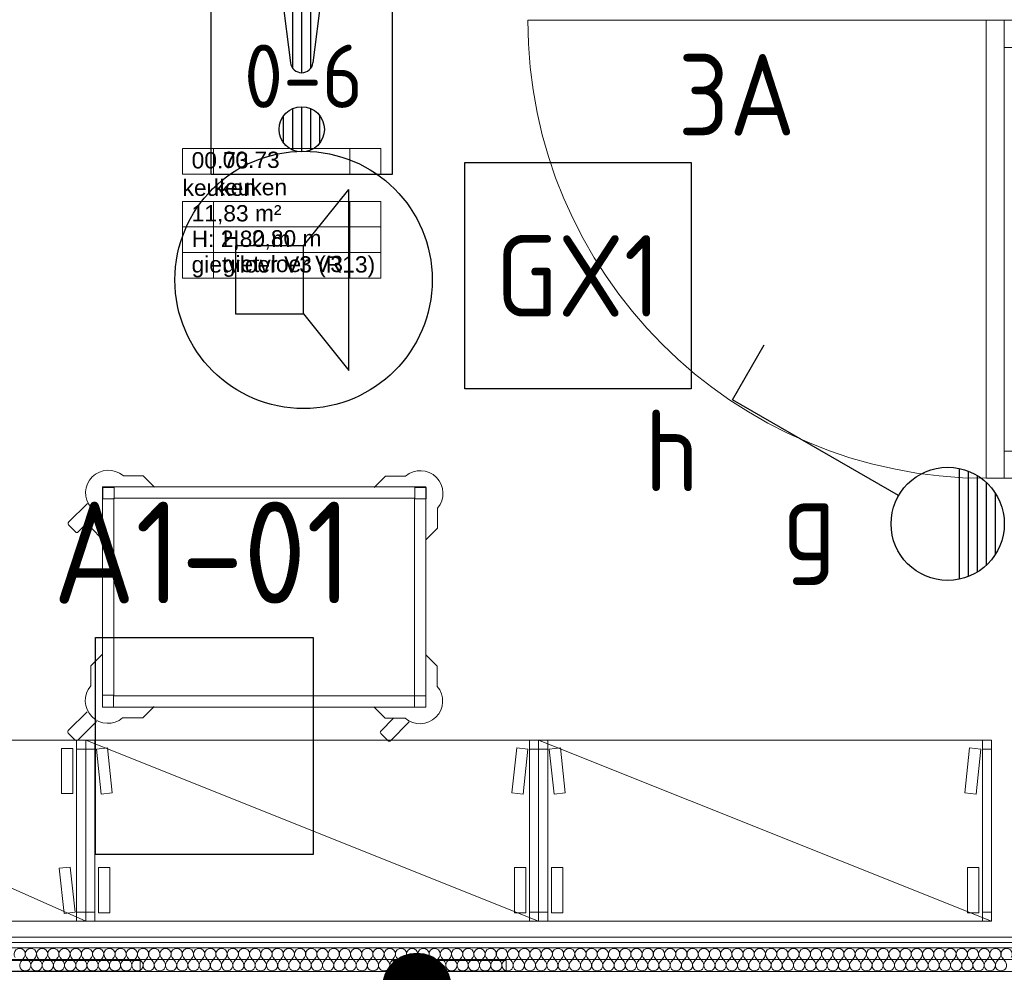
# Model space of a CAD drawing. Header units: millimetres. Extents: x -39149 to 267781, y -2340 to 58540.
# Tile 181 of 244: x 44683 to 46857, y 6872 to 8976. Entities that reach past the tile are written whole.
import ezdxf
from ezdxf.enums import TextEntityAlignment as Align

# ---------------------------------------------------------------- set-up
doc = ezdxf.new("R2010")
doc.units = ezdxf.units.MM
doc.header["$LTSCALE"] = 100
doc.header["$MEASUREMENT"] = 0
doc.linetypes.add('B0605', pattern=[141, 70, -35, 1, -35])
for name, color, linetype in [('000025--bestaand', 9, 'Continuous'), ('22 C Binnenwanden', 7, 'Continuous'), ('22 C Binnenwanden Deuren', 7, 'Continuous'), ('22 C Binnenwanden Doorsnede-arcering', 7, 'Continuous'), ('22 C Binnenwanden Laagscheidingslijnen', 7, 'Continuous'), ('73 Keuken', 7, 'Continuous'), ('A Stramien', 7, 'Continuous'), ('AL$1A---_ALGEMEEN--bestaand', 9, 'Continuous'), ('EL6121--', 3, 'Continuous'), ('EL6221--_KRACHT_400', 3, 'Continuous'), ('EL6222--_KRACHT_230', 3, 'Continuous'), ('EL6311--_LICHT_BINNEN', 3, 'Continuous'), ('EL6421--_GELUID', 3, 'Continuous'), ('EL6441--_DATACOM', 3, 'Continuous'), ('EL6511--_BRANDMELD', 3, 'Continuous'), ('EL6521--bestaand', 7, 'Continuous'), ('Z Ruimteoppervlak', 7, 'Continuous'), ('Z Ruimteoppervlak Zone label', 7, 'Continuous'), ('Z Ruimteoppervlak Zone tekst', 7, 'Continuous')]:
    doc.layers.add(name, color=color, linetype=linetype)
doc.styles.add('buro-012', font='isocp.shx', dxfattribs={"height": 120})
doc.styles.add('BURO-018', font='isocp.shx', dxfattribs={"height": 180})
doc.styles.add('GENERATED_STYLE_1', font='arial.ttf')
doc.styles.add('GENERATED_STYLE_2', font='swiss.ttf')
doc.styles.add('GENERATED_STYLE_3', font='swiss.ttf', dxfattribs={"width": 0.96})
doc.styles.add('ISO25', font='ISO', dxfattribs={"height": 225})
doc.styles.add('STABICAD-012', font='ISOCP.SHX', dxfattribs={"height": 1.2})
doc.styles.add('STABICAD-018', font='ISOCP.SHX', dxfattribs={"height": 1.8})
doc.styles.get("Standard").update_dxf_attribs({"font": 'txt', "bigfont": 'BIGFONT.SHX'})

# ---------------------------------------------------------------- blocks, each defined once
blk = doc.blocks.new('keuken_00.73_42_7', base_point=(45261.4, 8550.5))
at = {"layer": 'Z Ruimteoppervlak Zone label', "color": 8, "linetype": 'Continuous', "lineweight": 0}
for p, q in [((45042.5, 8691.9), (45480.4, 8691.9)), ((45042.5, 8635.4), (45042.5, 8691.9)), ((45480.4, 8691.9), (45480.4, 8635.4)), ((45480.4, 8635.4), (45042.5, 8635.4)), ((45042.5, 8575), (45480.4, 8575)), ((45042.5, 8518.5), (45042.5, 8575)), ((45480.4, 8575), (45480.4, 8518.5)), ((45480.4, 8518.5), (45042.5, 8518.5)), ((45042.5, 8518.5), (45480.4, 8518.5)), ((45042.5, 8461.9), (45042.5, 8518.5)), ((45480.4, 8518.5), (45480.4, 8461.9)), ((45480.4, 8461.9), (45042.5, 8461.9)), ((45042.5, 8461.9), (45480.4, 8461.9)), ((45042.5, 8405.3), (45042.5, 8461.9)), ((45480.4, 8461.9), (45480.4, 8405.3)), ((45480.4, 8405.3), (45042.5, 8405.3))]:
    blk.add_line(p, q, dxfattribs=at)
at = {"linetype": 'Continuous', "lineweight": 0, "flags": 1}
for tag in ['ROOM_AREA', 'ROOM_PERIM', 'ROOM_WALLS_SURF', 'ROOM_DOORS_SURF', 'ROOM_WINDS_SURF', 'ROOM_BASELEV', 'ROOM_NET_AREA', 'ROOM_REDUCED_AREA', 'ROOM_CALC_AREA', 'ROOM_VOLUME']:
    blk.add_attdef(tag, text='', height=2000, dxfattribs=at).set_placement((45261.4, 7979.1), align=Align.BOTTOM_LEFT)
at = {"layer": 'Z Ruimteoppervlak Zone tekst', "color": 2, "lineweight": 0, "insert": (45062.5, 8566.8), "char_height": 36, "attachment_point": 1, "style": 'GENERATED_STYLE_1'}
blk.add_mtext('{11,83 m²}', dxfattribs=at)
at = {"layer": 'Z Ruimteoppervlak Zone tekst', "color": 2, "lineweight": 0}
for tag, style, p in [('ROOM_NUMBER', 'GENERATED_STYLE_1', (45062.5, 8637.1)), ('ROOM_NAME', 'GENERATED_STYLE_2', (45042.5, 8576.4)), ('ROOM_HEIGHT', 'GENERATED_STYLE_1', (45062.5, 8463.6)), ('BASEC', 'GENERATED_STYLE_1', (45062.5, 8407))]:
    blk.add_attdef(tag, text='', height=36, dxfattribs=dict(at, style=style)).set_placement(p, align=Align.BOTTOM_LEFT)
blk = doc.blocks.new('*X910')
at = {"layer": '22 C Binnenwanden Doorsnede-arcering', "color": 8, "linetype": 'Continuous', "lineweight": 0}
for p, q in [((44692.8, 6905), (44685.3, 6895)), ((44697.7, 6905), (44705.1, 6895)), ((44717.5, 6905), (44710.1, 6895)), ((44722.5, 6905), (44729.9, 6895)), ((44742.3, 6905), (44734.9, 6895)), ((44747.2, 6905), (44754.7, 6895)), ((44767, 6905), (44759.6, 6895)), ((44772, 6905), (44779.4, 6895)), ((44791.8, 6905), (44784.4, 6895)), ((44796.8, 6905), (44804.2, 6895)), ((44816.6, 6905), (44809.1, 6895)), ((44821.5, 6905), (44829, 6895)), ((44841.3, 6905), (44833.9, 6895)), ((44846.3, 6905), (44853.7, 6895)), ((44866.1, 6905), (44858.7, 6895)), ((44871, 6905), (44878.5, 6895)), ((44890.9, 6905), (44883.4, 6895)), ((44895.8, 6905), (44903.2, 6895)), ((44915.6, 6905), (44908.2, 6895)), ((44920.6, 6905), (44928, 6895)), ((44940.4, 6905), (44933, 6895)), ((44945.3, 6905), (44952.8, 6895)), ((44965.1, 6905), (44957.7, 6895)), ((44970.1, 6905), (44977.5, 6895)), ((44989.9, 6905), (44982.5, 6895)), ((44994.9, 6905), (45002.3, 6895)), ((45014.7, 6905), (45007.2, 6895)), ((45019.6, 6905), (45027, 6895)), ((45039.4, 6905), (45032, 6895)), ((45044.4, 6905), (45051.8, 6895)), ((45064.2, 6905), (45056.8, 6895)), ((45069.1, 6905), (45076.6, 6895)), ((45089, 6905), (45081.5, 6895)), ((45093.9, 6905), (45101.3, 6895)), ((45113.7, 6905), (45106.3, 6895)), ((45118.7, 6905), (45126.1, 6895)), ((45138.5, 6905), (45131, 6895)), ((45143.4, 6905), (45150.9, 6895)), ((45163.2, 6905), (45155.8, 6895)), ((45168.2, 6905), (45175.6, 6895)), ((45188, 6905), (45180.6, 6895)), ((45193, 6905), (45200.4, 6895)), ((45212.8, 6905), (45205.3, 6895)), ((45217.7, 6905), (45225.1, 6895)), ((45237.5, 6905), (45230.1, 6895)), ((45242.5, 6905), (45249.9, 6895)), ((45262.3, 6905), (45254.9, 6895)), ((45267.2, 6905), (45274.7, 6895)), ((45287, 6905), (45279.6, 6895)), ((45292, 6905), (45299.4, 6895)), ((45311.8, 6905), (45304.4, 6895)), ((45316.8, 6905), (45324.2, 6895)), ((45336.6, 6905), (45329.1, 6895)), ((45341.5, 6905), (45349, 6895)), ((45361.3, 6905), (45353.9, 6895)), ((45366.3, 6905), (45373.7, 6895)), ((45386.1, 6905), (45378.7, 6895)), ((45391, 6905), (45398.5, 6895)), ((45410.9, 6905), (45403.4, 6895)), ((45415.8, 6905), (45423.2, 6895)), ((45435.6, 6905), (45428.2, 6895)), ((45440.6, 6905), (45448, 6895)), ((45460.4, 6905), (45453, 6895)), ((45465.3, 6905), (45472.8, 6895)), ((45485.1, 6905), (45477.7, 6895)), ((45490.1, 6905), (45497.5, 6895)), ((45509.9, 6905), (45502.5, 6895)), ((45514.9, 6905), (45522.3, 6895)), ((45534.7, 6905), (45527.2, 6895)), ((45539.6, 6905), (45547, 6895)), ((45559.4, 6905), (45552, 6895)), ((45564.4, 6905), (45571.8, 6895)), ((45584.2, 6905), (45576.8, 6895)), ((45589.1, 6905), (45596.6, 6895)), ((45609, 6905), (45601.5, 6895)), ((45613.9, 6905), (45621.3, 6895)), ((45633.7, 6905), (45626.3, 6895)), ((45638.7, 6905), (45646.1, 6895)), ((45658.5, 6905), (45651, 6895)), ((45663.4, 6905), (45670.9, 6895)), ((45683.2, 6905), (45675.8, 6895)), ((45688.2, 6905), (45695.6, 6895)), ((45708, 6905), (45700.6, 6895)), ((45713, 6905), (45720.4, 6895)), ((45732.8, 6905), (45725.3, 6895)), ((45737.7, 6905), (45745.1, 6895)), ((45757.5, 6905), (45750.1, 6895)), ((45762.5, 6905), (45769.9, 6895)), ((45782.3, 6905), (45774.9, 6895)), ((45787.2, 6905), (45794.7, 6895)), ((45807, 6905), (45799.6, 6895)), ((45812, 6905), (45819.4, 6895)), ((45831.8, 6905), (45824.4, 6895)), ((45836.8, 6905), (45844.2, 6895)), ((45856.6, 6905), (45849.1, 6895)), ((45861.5, 6905), (45869, 6895)), ((45881.3, 6905), (45873.9, 6895)), ((45886.3, 6905), (45893.7, 6895)), ((45906.1, 6905), (45898.7, 6895)), ((45911, 6905), (45918.5, 6895)), ((45930.9, 6905), (45923.4, 6895)), ((45935.8, 6905), (45943.2, 6895)), ((45955.6, 6905), (45948.2, 6895)), ((45960.6, 6905), (45968, 6895)), ((45980.4, 6905), (45973, 6895)), ((45985.3, 6905), (45992.8, 6895)), ((46005.1, 6905), (45997.7, 6895)), ((46010.1, 6905), (46017.5, 6895)), ((46029.9, 6905), (46022.5, 6895)), ((46034.9, 6905), (46042.3, 6895)), ((46054.7, 6905), (46047.2, 6895)), ((46059.6, 6905), (46067, 6895)), ((46079.4, 6905), (46072, 6895)), ((46084.4, 6905), (46091.8, 6895)), ((46104.2, 6905), (46096.8, 6895)), ((46109.1, 6905), (46116.6, 6895)), ((46129, 6905), (46121.5, 6895)), ((46133.9, 6905), (46141.3, 6895)), ((46153.7, 6905), (46146.3, 6895)), ((46158.7, 6905), (46166.1, 6895)), ((46178.5, 6905), (46171, 6895)), ((46183.4, 6905), (46190.9, 6895)), ((46203.2, 6905), (46195.8, 6895)), ((46208.2, 6905), (46215.6, 6895)), ((46228, 6905), (46220.6, 6895)), ((46233, 6905), (46240.4, 6895)), ((46252.8, 6905), (46245.3, 6895)), ((46257.7, 6905), (46265.1, 6895)), ((46277.5, 6905), (46270.1, 6895)), ((46282.5, 6905), (46289.9, 6895)), ((46302.3, 6905), (46294.9, 6895)), ((46307.2, 6905), (46314.7, 6895)), ((46327, 6905), (46319.6, 6895)), ((46332, 6905), (46339.4, 6895)), ((46351.8, 6905), (46344.4, 6895)), ((46356.8, 6905), (46364.2, 6895)), ((46376.6, 6905), (46369.1, 6895)), ((46381.5, 6905), (46389, 6895)), ((46401.3, 6905), (46393.9, 6895)), ((46406.3, 6905), (46413.7, 6895)), ((46426.1, 6905), (46418.7, 6895)), ((46431, 6905), (46438.5, 6895)), ((46450.9, 6905), (46443.4, 6895)), ((46455.8, 6905), (46463.2, 6895)), ((46475.6, 6905), (46468.2, 6895)), ((46480.6, 6905), (46488, 6895)), ((46500.4, 6905), (46493, 6895)), ((46505.3, 6905), (46512.8, 6895)), ((46525.1, 6905), (46517.7, 6895)), ((46530.1, 6905), (46537.5, 6895)), ((46549.9, 6905), (46542.5, 6895)), ((46554.9, 6905), (46562.3, 6895)), ((46574.7, 6905), (46567.2, 6895)), ((46579.6, 6905), (46587, 6895)), ((46599.4, 6905), (46592, 6895)), ((46604.4, 6905), (46611.8, 6895)), ((46624.2, 6905), (46616.8, 6895)), ((46629.1, 6905), (46636.6, 6895)), ((46649, 6905), (46641.5, 6895)), ((46653.9, 6905), (46661.3, 6895)), ((46673.7, 6905), (46666.3, 6895)), ((46678.7, 6905), (46686.1, 6895)), ((46698.5, 6905), (46691, 6895)), ((46703.4, 6905), (46710.9, 6895)), ((46723.2, 6905), (46715.8, 6895)), ((46728.2, 6905), (46735.6, 6895)), ((46748, 6905), (46740.6, 6895)), ((46753, 6905), (46760.4, 6895)), ((46772.8, 6905), (46765.3, 6895)), ((46777.7, 6905), (46785.1, 6895)), ((46797.5, 6905), (46790.1, 6895)), ((46802.5, 6905), (46809.9, 6895)), ((46822.3, 6905), (46814.9, 6895)), ((46827.2, 6905), (46834.7, 6895)), ((46847, 6905), (46839.6, 6895)), ((46852, 6905), (46859.4, 6895))]:
    blk.add_line(p, q, dxfattribs=at)
for centre, start, end in [((44682.9, 6912.4), 323.1301, 216.8699), ((44707.6, 6912.4), 323.1301, 216.8699), ((44732.4, 6912.4), 323.1301, 216.8699), ((44757.1, 6912.4), 323.1301, 216.8699), ((44781.9, 6912.4), 323.1301, 216.8699), ((44806.7, 6912.4), 323.1301, 216.8699), ((44831.4, 6912.4), 323.1301, 216.8699), ((44856.2, 6912.4), 323.1301, 216.8699), ((44881, 6912.4), 323.1301, 216.8699), ((44905.7, 6912.4), 323.1301, 216.8699), ((44930.5, 6912.4), 323.1301, 216.8699), ((44955.2, 6912.4), 323.1301, 216.8699), ((44980, 6912.4), 323.1301, 216.8699), ((45004.8, 6912.4), 323.1301, 216.8699), ((45029.5, 6912.4), 323.1301, 216.8699), ((45054.3, 6912.4), 323.1301, 216.8699), ((45079, 6912.4), 323.1301, 216.8699), ((45103.8, 6912.4), 323.1301, 216.8699), ((45128.6, 6912.4), 323.1301, 216.8699), ((45153.3, 6912.4), 323.1301, 216.8699), ((45178.1, 6912.4), 323.1301, 216.8699), ((45202.9, 6912.4), 323.1301, 216.8699), ((45227.6, 6912.4), 323.1301, 216.8699), ((45252.4, 6912.4), 323.1301, 216.8699), ((45277.1, 6912.4), 323.1301, 216.8699), ((45301.9, 6912.4), 323.1301, 216.8699), ((45326.7, 6912.4), 323.1301, 216.8699), ((45351.4, 6912.4), 323.1301, 216.8699), ((45376.2, 6912.4), 323.1301, 216.8699), ((45401, 6912.4), 323.1301, 216.8699), ((45425.7, 6912.4), 323.1301, 216.8699), ((45450.5, 6912.4), 323.1301, 216.8699), ((45475.2, 6912.4), 323.1301, 216.8699), ((45500, 6912.4), 323.1301, 216.8699), ((45524.8, 6912.4), 323.1301, 216.8699), ((45549.5, 6912.4), 323.1301, 216.8699), ((45574.3, 6912.4), 323.1301, 216.8699), ((45599, 6912.4), 323.1301, 216.8699), ((45623.8, 6912.4), 323.1301, 216.8699), ((45648.6, 6912.4), 323.1301, 216.8699), ((45673.3, 6912.4), 323.1301, 216.8699), ((45698.1, 6912.4), 323.1301, 216.8699), ((45722.9, 6912.4), 323.1301, 216.8699), ((45747.6, 6912.4), 323.1301, 216.8699), ((45772.4, 6912.4), 323.1301, 216.8699), ((45797.1, 6912.4), 323.1301, 216.8699), ((45821.9, 6912.4), 323.1301, 216.8699), ((45846.7, 6912.4), 323.1301, 216.8699), ((45871.4, 6912.4), 323.1301, 216.8699), ((45896.2, 6912.4), 323.1301, 216.8699), ((45921, 6912.4), 323.1301, 216.8699), ((45945.7, 6912.4), 323.1301, 216.8699), ((45970.5, 6912.4), 323.1301, 216.8699), ((45995.2, 6912.4), 323.1301, 216.8699), ((46020, 6912.4), 323.1301, 216.8699), ((46044.8, 6912.4), 323.1301, 216.8699), ((46069.5, 6912.4), 323.1301, 216.8699), ((46094.3, 6912.4), 323.1301, 216.8699), ((46119, 6912.4), 323.1301, 216.8699), ((46143.8, 6912.4), 323.1301, 216.8699), ((46168.6, 6912.4), 323.1301, 216.8699), ((46193.3, 6912.4), 323.1301, 216.8699), ((46218.1, 6912.4), 323.1301, 216.8699), ((46242.9, 6912.4), 323.1301, 216.8699), ((46267.6, 6912.4), 323.1301, 216.8699), ((46292.4, 6912.4), 323.1301, 216.8699), ((46317.1, 6912.4), 323.1301, 216.8699), ((46341.9, 6912.4), 323.1301, 216.8699), ((46366.7, 6912.4), 323.1301, 216.8699), ((46391.4, 6912.4), 323.1301, 216.8699), ((46416.2, 6912.4), 323.1301, 216.8699), ((46441, 6912.4), 323.1301, 216.8699), ((46465.7, 6912.4), 323.1301, 216.8699), ((46490.5, 6912.4), 323.1301, 216.8699), ((46515.2, 6912.4), 323.1301, 216.8699), ((46540, 6912.4), 323.1301, 216.8699), ((46564.8, 6912.4), 323.1301, 216.8699), ((46589.5, 6912.4), 323.1301, 216.8699), ((46614.3, 6912.4), 323.1301, 216.8699), ((46639, 6912.4), 323.1301, 216.8699), ((46663.8, 6912.4), 323.1301, 216.8699), ((46688.6, 6912.4), 323.1301, 216.8699), ((46713.3, 6912.4), 323.1301, 216.8699), ((46738.1, 6912.4), 323.1301, 216.8699), ((46762.9, 6912.4), 323.1301, 216.8699), ((46787.6, 6912.4), 323.1301, 216.8699), ((46812.4, 6912.4), 323.1301, 216.8699), ((46837.1, 6912.4), 323.1301, 216.8699), ((46861.9, 6912.4), 323.1301, 216.8699), ((44695.2, 6887.6), 143.1301, 270), ((44695.2, 6887.6), 270, 36.8699), ((44720, 6887.6), 143.1301, 270), ((44720, 6887.6), 270, 36.8699), ((44744.8, 6887.6), 143.1301, 270), ((44744.8, 6887.6), 270, 36.8699), ((44769.5, 6887.6), 143.1301, 270), ((44769.5, 6887.6), 270, 36.8699), ((44794.3, 6887.6), 143.1301, 270), ((44794.3, 6887.6), 270, 36.8699), ((44819, 6887.6), 143.1301, 270), ((44819, 6887.6), 270, 36.8699), ((44843.8, 6887.6), 143.1301, 270), ((44843.8, 6887.6), 270, 36.8699), ((44868.6, 6887.6), 143.1301, 270), ((44868.6, 6887.6), 270, 36.8699), ((44893.3, 6887.6), 143.1301, 270), ((44893.3, 6887.6), 270, 36.8699), ((44918.1, 6887.6), 143.1301, 270), ((44918.1, 6887.6), 270, 36.8699), ((44942.9, 6887.6), 143.1301, 270), ((44942.9, 6887.6), 270, 36.8699), ((44967.6, 6887.6), 143.1301, 270), ((44967.6, 6887.6), 270, 36.8699), ((44992.4, 6887.6), 143.1301, 270), ((44992.4, 6887.6), 270, 36.8699), ((45017.1, 6887.6), 143.1301, 270), ((45017.1, 6887.6), 270, 36.8699), ((45041.9, 6887.6), 143.1301, 270), ((45041.9, 6887.6), 270, 36.8699), ((45066.7, 6887.6), 143.1301, 270), ((45066.7, 6887.6), 270, 36.8699), ((45091.4, 6887.6), 143.1301, 270), ((45091.4, 6887.6), 270, 36.8699), ((45116.2, 6887.6), 143.1301, 270), ((45116.2, 6887.6), 270, 36.8699), ((45141, 6887.6), 143.1301, 270), ((45141, 6887.6), 270, 36.8699), ((45165.7, 6887.6), 143.1301, 270), ((45165.7, 6887.6), 270, 36.8699), ((45190.5, 6887.6), 143.1301, 270), ((45190.5, 6887.6), 270, 36.8699), ((45215.2, 6887.6), 143.1301, 270), ((45215.2, 6887.6), 270, 36.8699), ((45240, 6887.6), 143.1301, 270), ((45240, 6887.6), 270, 36.8699), ((45264.8, 6887.6), 143.1301, 270), ((45264.8, 6887.6), 270, 36.8699), ((45289.5, 6887.6), 143.1301, 270), ((45289.5, 6887.6), 270, 36.8699), ((45314.3, 6887.6), 143.1301, 270), ((45314.3, 6887.6), 270, 36.8699), ((45339, 6887.6), 143.1301, 270), ((45339, 6887.6), 270, 36.8699), ((45363.8, 6887.6), 143.1301, 270), ((45363.8, 6887.6), 270, 36.8699), ((45388.6, 6887.6), 143.1301, 270), ((45388.6, 6887.6), 270, 36.8699), ((45413.3, 6887.6), 143.1301, 270), ((45413.3, 6887.6), 270, 36.8699), ((45438.1, 6887.6), 143.1301, 270), ((45438.1, 6887.6), 270, 36.8699), ((45462.9, 6887.6), 143.1301, 270), ((45462.9, 6887.6), 270, 36.8699), ((45487.6, 6887.6), 143.1301, 270), ((45487.6, 6887.6), 270, 36.8699), ((45512.4, 6887.6), 143.1301, 270), ((45512.4, 6887.6), 270, 36.8699), ((45537.1, 6887.6), 143.1301, 270), ((45537.1, 6887.6), 270, 36.8699), ((45561.9, 6887.6), 143.1301, 270), ((45561.9, 6887.6), 270, 36.8699), ((45586.7, 6887.6), 143.1301, 270), ((45586.7, 6887.6), 270, 36.8699), ((45611.4, 6887.6), 143.1301, 270), ((45611.4, 6887.6), 270, 36.8699), ((45636.2, 6887.6), 143.1301, 270), ((45636.2, 6887.6), 270, 36.8699), ((45661, 6887.6), 143.1301, 270), ((45661, 6887.6), 270, 36.8699), ((45685.7, 6887.6), 143.1301, 270), ((45685.7, 6887.6), 270, 36.8699), ((45710.5, 6887.6), 143.1301, 270), ((45710.5, 6887.6), 270, 36.8699), ((45735.2, 6887.6), 143.1301, 270), ((45735.2, 6887.6), 270, 36.8699), ((45760, 6887.6), 143.1301, 270), ((45760, 6887.6), 270, 36.8699), ((45784.8, 6887.6), 143.1301, 270), ((45784.8, 6887.6), 270, 36.8699), ((45809.5, 6887.6), 143.1301, 270), ((45809.5, 6887.6), 270, 36.8699), ((45834.3, 6887.6), 143.1301, 270), ((45834.3, 6887.6), 270, 36.8699), ((45859, 6887.6), 143.1301, 270), ((45859, 6887.6), 270, 36.8699), ((45883.8, 6887.6), 143.1301, 270), ((45883.8, 6887.6), 270, 36.8699), ((45908.6, 6887.6), 143.1301, 270), ((45908.6, 6887.6), 270, 36.8699), ((45933.3, 6887.6), 143.1301, 270), ((45933.3, 6887.6), 270, 36.8699), ((45958.1, 6887.6), 143.1301, 270), ((45958.1, 6887.6), 270, 36.8699), ((45982.9, 6887.6), 143.1301, 270), ((45982.9, 6887.6), 270, 36.8699), ((46007.6, 6887.6), 143.1301, 270), ((46007.6, 6887.6), 270, 36.8699), ((46032.4, 6887.6), 143.1301, 270), ((46032.4, 6887.6), 270, 36.8699), ((46057.1, 6887.6), 143.1301, 270), ((46057.1, 6887.6), 270, 36.8699), ((46081.9, 6887.6), 143.1301, 270), ((46081.9, 6887.6), 270, 36.8699), ((46106.7, 6887.6), 143.1301, 270), ((46106.7, 6887.6), 270, 36.8699), ((46131.4, 6887.6), 143.1301, 270), ((46131.4, 6887.6), 270, 36.8699), ((46156.2, 6887.6), 143.1301, 270), ((46156.2, 6887.6), 270, 36.8699), ((46181, 6887.6), 143.1301, 270), ((46181, 6887.6), 270, 36.8699), ((46205.7, 6887.6), 143.1301, 270), ((46205.7, 6887.6), 270, 36.8699), ((46230.5, 6887.6), 143.1301, 270), ((46230.5, 6887.6), 270, 36.8699), ((46255.2, 6887.6), 143.1301, 270), ((46255.2, 6887.6), 270, 36.8699), ((46280, 6887.6), 143.1301, 270), ((46280, 6887.6), 270, 36.8699), ((46304.8, 6887.6), 143.1301, 270), ((46304.8, 6887.6), 270, 36.8699), ((46329.5, 6887.6), 143.1301, 270), ((46329.5, 6887.6), 270, 36.8699), ((46354.3, 6887.6), 143.1301, 270), ((46354.3, 6887.6), 270, 36.8699), ((46379, 6887.6), 143.1301, 270), ((46379, 6887.6), 270, 36.8699), ((46403.8, 6887.6), 143.1301, 270), ((46403.8, 6887.6), 270, 36.8699), ((46428.6, 6887.6), 143.1301, 270), ((46428.6, 6887.6), 270, 36.8699), ((46453.3, 6887.6), 143.1301, 270), ((46453.3, 6887.6), 270, 36.8699), ((46478.1, 6887.6), 143.1301, 270), ((46478.1, 6887.6), 270, 36.8699), ((46502.9, 6887.6), 143.1301, 270), ((46502.9, 6887.6), 270, 36.8699), ((46527.6, 6887.6), 143.1301, 270), ((46527.6, 6887.6), 270, 36.8699), ((46552.4, 6887.6), 143.1301, 270), ((46552.4, 6887.6), 270, 36.8699), ((46577.1, 6887.6), 143.1301, 270), ((46577.1, 6887.6), 270, 36.8699), ((46601.9, 6887.6), 143.1301, 270), ((46601.9, 6887.6), 270, 36.8699), ((46626.7, 6887.6), 143.1301, 270), ((46626.7, 6887.6), 270, 36.8699), ((46651.4, 6887.6), 143.1301, 270), ((46651.4, 6887.6), 270, 36.8699), ((46676.2, 6887.6), 143.1301, 270), ((46676.2, 6887.6), 270, 36.8699), ((46701, 6887.6), 143.1301, 270), ((46701, 6887.6), 270, 36.8699), ((46725.7, 6887.6), 143.1301, 270), ((46725.7, 6887.6), 270, 36.8699), ((46750.5, 6887.6), 143.1301, 270), ((46750.5, 6887.6), 270, 36.8699), ((46775.2, 6887.6), 143.1301, 270), ((46775.2, 6887.6), 270, 36.8699), ((46800, 6887.6), 143.1301, 270), ((46800, 6887.6), 270, 36.8699), ((46824.8, 6887.6), 143.1301, 270), ((46824.8, 6887.6), 270, 36.8699), ((46849.5, 6887.6), 143.1301, 270), ((46849.5, 6887.6), 270, 36.8699)]:
    blk.add_arc(centre, 12.4, start, end, dxfattribs=at)
blk = doc.blocks.new('Wall_351_7', base_point=(43211.5, 6900))
at = {"layer": '22 C Binnenwanden', "color": 8, "linetype": 'Continuous', "lineweight": 0}
blk.add_line((48560.4, 6950), (43430.9, 6950), dxfattribs=at)
at = {"layer": '22 C Binnenwanden Laagscheidingslijnen', "color": 8, "linetype": 'Continuous', "lineweight": 0}
for p, q in [((48572.4, 6938), (43436.5, 6938)), ((48584.4, 6926), (43436.5, 6926)), ((43436.5, 6874), (48584.4, 6874))]:
    blk.add_line(p, q, dxfattribs=at)
at = {"layer": '22 C Binnenwanden', "color": 1, "lineweight": 0}
blk.add_blockref('*X910', (0, 0), dxfattribs=at)
blk = doc.blocks.new('D1a bi h 14_37')
at = {"layer": '22 C Binnenwanden Deuren', "color": 8, "linetype": 'Continuous', "lineweight": 0}
for p, q in [((-506, 0), (-506, 1012)), ((-506, 0), (-446, 0)), ((-506, 0), (-506, -120)), ((-506, 0), (506, 0)), ((-506, -40), (-506, 0)), ((446, 0), (506, 0)), ((506, -120), (506, 0)), ((506, 0), (506, -40)), ((506, -40), (-506, -40)), ((-506, -40), (-506, -120)), ((-446, -40), (-446, -120)), ((446, -40), (446, -120)), ((506, -40), (506, -120)), ((-506, -120), (-446, -120)), ((446, -120), (506, -120))]:
    blk.add_line(p, q, dxfattribs=at)
blk.add_arc((-506, 0), 1012, 0, 90, dxfattribs=at)
blk = doc.blocks.new('Wall_367_7', base_point=(46856.8, 9946.3))
at = {"layer": '22 C Binnenwanden Deuren', "color": 1, "linetype": 'Continuous', "lineweight": 0, "xscale": -1, "zscale": 1000, "rotation": 90}
blk.add_blockref('D1a bi h 14_37', (46816.8, 8469.3), dxfattribs=at)
blk = doc.blocks.new('Slab_337_7', base_point=(44249.1, 6898.3))
at = {"layer": '22 C Binnenwanden', "color": 8, "linetype": 'Continuous', "lineweight": 0}
blk.add_lwpolyline([(44249.1, 6898.3), (44949.1, 6898.3), (44949.1, 6874.6), (44249.1, 6874.6)], close=True, dxfattribs=at)
blk = doc.blocks.new('Slab_338_7', base_point=(45507.3, 6898.3))
at = {"layer": '22 C Binnenwanden', "color": 8, "linetype": 'Continuous', "lineweight": 0}
blk.add_lwpolyline([(45507.3, 6898.3), (45757.3, 6898.3), (45757.3, 6874.6), (45507.3, 6874.6)], close=True, dxfattribs=at)
blk = doc.blocks.new('Standard grid marker_8')
at = {"layer": 'A Stramien', "color": 8, "linetype": 'B0605', "lineweight": 0}
blk.add_line((4000, 0), (54000, 0), dxfattribs=at)
at = {"layer": 'A Stramien', "color": 4, "lineweight": 0, "style": 'GENERATED_STYLE_3'}
blk.add_attdef('AC_MARKERTEXT_1', text='', height=100, dxfattribs=at).set_placement((-158.9, -80), align=Align.BOTTOM_LEFT)
blk = doc.blocks.new('keuken_00.73_42_8', base_point=(45261.4, 8550.5))
at = {"layer": 'Z Ruimteoppervlak Zone label', "color": 8, "linetype": 'Continuous', "lineweight": 0}
for p, q in [((45111.1, 8691.9), (45411.8, 8691.9)), ((45111.1, 8635.4), (45111.1, 8691.9)), ((45411.8, 8691.9), (45411.8, 8635.4)), ((45411.8, 8635.4), (45111.1, 8635.4)), ((45111.1, 8575), (45411.8, 8575)), ((45111.1, 8518.5), (45111.1, 8575)), ((45411.8, 8575), (45411.8, 8518.5)), ((45411.8, 8518.5), (45111.1, 8518.5)), ((45111.1, 8518.5), (45411.8, 8518.5)), ((45111.1, 8461.9), (45111.1, 8518.5)), ((45411.8, 8518.5), (45411.8, 8461.9)), ((45411.8, 8461.9), (45111.1, 8461.9)), ((45111.1, 8461.9), (45411.8, 8461.9)), ((45111.1, 8405.3), (45111.1, 8461.9)), ((45411.8, 8461.9), (45411.8, 8405.3)), ((45411.8, 8405.3), (45111.1, 8405.3))]:
    blk.add_line(p, q, dxfattribs=at)
blk = doc.blocks.new('E00120')
at = {"color": 0, "linetype": 'Continuous'}
for p, q in [((-2.5, 2.5), (2.5, 2.5)), ((-2.5, -2.5), (-2.5, 2.5)), ((2.5, 2.5), (2.5, -2.5)), ((2.5, -2.5), (-2.5, -2.5))]:
    blk.add_line(p, q, dxfattribs=at)
at = {"color": 0, "linetype": 'Continuous', "style": 'BURO-018'}
for tag, p in [('PANEL', (0, 8)), ('CIRCUIT', (0, 5)), ('SUBCIRCUIT', (4.5, 5)), ('LIGHTFIXTURECODE', (0, 0)), ('SWITCHCODE', (4.5, -4.5))]:
    blk.add_attdef(tag, text='', height=1.8, dxfattribs=at).set_placement(p, align=Align.MIDDLE)
blk = doc.blocks.new('1114A1WD')
at = {"color": 0, "linetype": 'Continuous'}
for p, q in [((1.225, 2), (-1.225, 2)), ((1.166, 1.8), (-1.166, 1.8)), ((1.068, 1.6), (-1.068, 1.6)), ((0.917, 1.4), (-0.917, 1.4)), ((0.678, 1.2), (-0.678, 1.2))]:
    blk.add_line(p, q, dxfattribs=at)
blk = doc.blocks.new('1114A1-WD3')
at = {"color": 0, "linetype": 'Continuous'}
for p, q in [((0.625, 3.333), (2.742, 7)), ((2.742, 7), (3.955, 6.3))]:
    blk.add_line(p, q, dxfattribs=at)
blk.add_circle((0, 2.25), 1.25, dxfattribs=at)
at = {"color": 0, "zscale": 100}
blk.add_blockref('1114A1WD', (0, 0), dxfattribs=at)
at = {"color": 0, "linetype": 'Continuous', "style": 'BURO-018'}
blk.add_attdef('SWITCHCODE', text='', height=1.8, dxfattribs=at).set_placement((3.356, 9), align=Align.MIDDLE)
at = {"color": 0, "linetype": 'Continuous', "style": 'BURO-018', "flags": 1}
blk.add_attdef('ARTICLECODE', text='', height=1.8, dxfattribs=at).set_placement((0, 0), align=Align.MIDDLE)
blk = doc.blocks.new('E00497')
at = {"color": 0}
for p, q in [((0, 0.75), (1, 2)), ((1, -2), (1, 2)), ((0, 0.75), (-1.5, 0.75)), ((0, -0.75), (0, 0.75)), ((-1.5, -0.75), (0, -0.75)), ((0, -0.75), (1, -2))]:
    blk.add_line(p, q, dxfattribs=at)
blk.add_line((-1.5, 0.75), (-1.5, -0.75))
blk.add_circle((0, 0), 2.841, dxfattribs=at)
at = {"color": 0, "linetype": 'Continuous', "style": 'BURO-018'}
blk.add_attdef('TEXT1', text='', height=1.8, dxfattribs=at).set_placement((0, 4.5), align=Align.MIDDLE)
at = {"color": 0, "linetype": 'Continuous', "style": 'BURO-018', "flags": 1}
blk.add_attdef('ARTICLECODE', text='', height=1.8, dxfattribs=at).set_placement((0, 0), align=Align.MIDDLE)
blk = doc.blocks.new('65210004')
at = {"layer": 'AL$1A---_ALGEMEEN--bestaand', "color": 0, "linetype": 'Continuous'}
for p, q in [((-2.4, -2.4), (-2.4, 2.4)), ((-2.4, 2.4), (2.4, 2.4)), ((2.4, 2.4), (2.4, -2.4)), ((2.4, -2.4), (-2.4, -2.4))]:
    blk.add_line(p, q, dxfattribs=at)
at = {"layer": 'AL$1A---_ALGEMEEN--bestaand', "color": 0, "linetype": 'Continuous', "style": 'ISO25'}
for tag, p in [('E_NUMMER', (-0.041, 4.27)), ('E_MATCODE', (0, -0.251))]:
    blk.add_attdef(tag, text='', height=2.25, dxfattribs=at).set_placement(p, align=Align.MIDDLE)
blk = doc.blocks.new('E00005')
at = {"color": 0, "linetype": 'Continuous'}
for p, q in [((0.5, 7.75), (-0.5, 7.75)), ((1.25, 6.75), (-1.25, 6.75)), ((2, 5.75), (-2, 5.75)), ((0, 5.75), (0, 2.5))]:
    blk.add_line(p, q, dxfattribs=at)
at = {"color": 0, "linetype": 'Continuous', "const_width": 0.75}
blk.add_lwpolyline([(-0.375, 1.75, 1), (0.375, 1.75, 1)], format="xyb", close=True, dxfattribs=at)
at = {"color": 0, "linetype": 'Continuous'}
blk.add_circle((0, 1.75), 0.75, dxfattribs=at)
at = {"color": 0, "linetype": 'Continuous', "style": 'STABICAD-018'}
blk.add_attdef('ARTICLECODE', text='', height=1.8, dxfattribs=at).set_placement((0, 0), align=Align.MIDDLE)
blk = doc.blocks.new('*X1918')
at = {"layer": 'AL$1A---_ALGEMEEN--bestaand', "color": 0, "linetype": 'Continuous'}
for p, q in [((159.8, 197.35), (159.8, 202.223)), ((160, 197.25), (160, 202.25)), ((160.2, 197.35), (160.2, 202.223)), ((159.6, 198.675), (159.6, 202.134)), ((160.4, 198.675), (160.4, 202.134)), ((159.4, 200.262), (159.4, 201.95)), ((160.6, 200.262), (160.6, 201.95)), ((159.8, 195.542), (159.8, 196.458)), ((160, 195.5), (160, 196.5)), ((160.2, 195.542), (160.2, 196.458)), ((159.6, 195.7), (159.6, 196.3)), ((160.4, 195.7), (160.4, 196.3))]:
    blk.add_line(p, q, dxfattribs=at)
blk = doc.blocks.new('1116A7')
at = {"layer": 'AL$1A---_ALGEMEEN--bestaand', "color": 0, "linetype": 'Continuous'}
for p, q in [((-2, -4), (-2, 4)), ((-2, 4), (2, 4)), ((2, 4), (2, -4)), ((-0.744, 2.406), (-0.248, -1.531)), ((0.744, 2.406), (0.248, -1.531)), ((2, -4), (-2, -4))]:
    blk.add_line(p, q, dxfattribs=at)
blk.add_circle((0, -3), 0.5, dxfattribs=at)
for centre, radius, start, end in [((0, 2.5), 0.75, 352.8192, 187.1808), ((0, -1.5), 0.25, 187.1808, 352.8192)]:
    blk.add_arc(centre, radius, start, end, dxfattribs=at)
blk.add_blockref('*X1918', (-160, -199), dxfattribs=at)
at = {"layer": 'AL$1A---_ALGEMEEN--bestaand', "color": 0, "linetype": 'Continuous', "style": 'BURO-018'}
blk.add_attdef('TEXT1', text='', height=1.8, dxfattribs=at).set_placement((0, 6.5), align=Align.MIDDLE)
at = {"layer": 'AL$1A---_ALGEMEEN--bestaand', "color": 0, "linetype": 'Continuous', "style": 'BURO-018', "flags": 1}
blk.add_attdef('ARTICLECODE', (0, 0), '', height=1.8, dxfattribs=at)
at = {"layer": 'EL6221--_KRACHT_400', "color": 1, "style": 'STABICAD-012'}
blk.add_attdef('FIREPROTECTION_PANEL', text='', height=1.8, dxfattribs=at).set_placement((716.247, 450.773), align=Align.MIDDLE)
at = {"layer": 'EL6222--_KRACHT_230', "color": 1, "style": 'STABICAD-018'}
for tag in ['FIREPROTECTION_HARDWARENUMBER', 'FIREPROTECTION_ZONE']:
    blk.add_attdef(tag, (0, 0), '', height=1.8, dxfattribs=at)
at = {"layer": 'EL6311--_LICHT_BINNEN', "color": 1, "style": 'STABICAD-018'}
blk.add_attdef('CODING2', (0, 0), '', height=1.8, dxfattribs=at)
at = {"layer": 'EL6441--_DATACOM', "color": 1, "style": 'STABICAD-018'}
blk.add_attdef('CODING1', (0, 0), '', height=1.8, dxfattribs=at)

msp = doc.modelspace()

# ---------------------------------------------------------------- linework, layer by layer
at = {"layer": '73 Keuken', "color": 8, "linetype": 'Continuous', "lineweight": 0}
for p, q in [((44911, 7969.1), (44955.5, 7969.1)), ((44955.5, 7969.1), (44980.5, 7944)), ((45465.4, 7943.3), (45490.5, 7968.2)), ((45490.5, 7968.2), (45535, 7968.2)), ((44865.5, 7944.2), (45579.7, 7944.2)), ((44865.5, 7458.1), (44865.5, 7944.2)), ((44891.4, 7943.2), (44866.4, 7943.2)), ((44866.4, 7943.2), (44866.4, 7918.2)), ((44891.4, 7918.2), (44891.4, 7943.2)), ((45580.5, 7943.1), (45555.4, 7943.1)), ((45555.4, 7943.1), (45555.4, 7918.1)), ((45579.7, 7944.2), (45579.7, 7458.1)), ((45580.5, 7918.1), (45580.5, 7943.1)), ((44866.4, 7918.2), (44891.4, 7918.2)), ((44890.4, 7919.2), (45554.7, 7919.2)), ((44890.4, 7483.1), (44890.4, 7919.2)), ((45554.7, 7919.2), (45554.7, 7483.1)), ((45555.4, 7918.1), (45580.5, 7918.1)), ((44790.9, 7866.1), (44832.3, 7907.4)), ((44840.3, 7854.2), (44840.4, 7898.8)), ((45605.4, 7897.5), (45605.3, 7853)), ((44840.3, 7873), (44812, 7844.8)), ((44806.4, 7844.8), (44790.8, 7860.4)), ((44865.3, 7829.2), (44840.3, 7854.2)), ((45605.3, 7853), (45580.3, 7828.1)), ((44839.8, 7549.3), (44864.9, 7574.2)), ((45579.9, 7573.1), (45604.8, 7548.1)), ((44839.8, 7504.7), (44839.8, 7549.3)), ((45604.8, 7548.1), (45604.8, 7503.6)), ((44889.7, 7484.2), (44865.5, 7484.2)), ((44865.5, 7484.2), (44865.5, 7458.1)), ((44889.7, 7458.1), (44889.7, 7484.2)), ((45554.7, 7483.1), (44890.4, 7483.1)), ((45554.7, 7483.1), (45579.7, 7483.1)), ((45554.7, 7458.1), (45554.7, 7483.1)), ((45579.7, 7483.1), (45579.7, 7458.1)), ((45579.7, 7458.1), (44865.5, 7458.1)), ((44865.5, 7458.1), (44889.7, 7458.1)), ((44979.7, 7459), (44954.7, 7434.1)), ((45489.6, 7433.2), (45464.7, 7458.3)), ((45579.7, 7458.1), (45554.7, 7458.1)), ((44790.1, 7406.1), (44831.6, 7447.4)), ((44852.7, 7426.1), (44811.3, 7384.8)), ((44954.7, 7434.1), (44910.2, 7434.1)), ((45480.1, 7405), (45508.4, 7433.2)), ((45534.2, 7433.2), (45489.6, 7433.2)), ((45542.7, 7425), (45501.3, 7383.7)), ((44805.7, 7384.8), (44790.1, 7400.4)), ((45495.7, 7383.8), (45480.1, 7399.3)), ((44828.6, 6985.1), (43928.6, 7385.1)), ((44808.6, 7385.1), (43948.6, 7385.1)), ((44808.6, 6985.1), (44808.6, 7385.1)), ((44808.6, 7385.1), (44828.6, 7385.1)), ((44808.6, 6985.1), (44808.6, 7385.1)), ((44828.6, 7385.1), (44828.6, 6985.1)), ((44828.6, 6985.1), (44828.6, 7385.1)), ((44828.6, 7385.1), (44848.6, 7385.1)), ((44828.6, 7385.1), (45828.6, 6985.1)), ((45808.6, 7385.1), (44848.6, 7385.1)), ((44848.6, 7385.1), (44848.6, 6985.1)), ((44848.6, 7385.1), (44848.6, 6985.1)), ((45828.6, 7385.1), (45808.6, 7385.1)), ((45808.6, 7385.1), (45808.6, 6985.1)), ((45808.6, 6985.1), (45808.6, 7385.1)), ((45828.6, 6985.1), (45828.6, 7385.1)), ((45828.6, 6985.1), (45828.6, 7385.1)), ((45828.6, 7385.1), (45848.6, 7385.1)), ((45828.6, 7385.1), (46828.6, 6985.1)), ((46808.6, 7385.1), (45848.6, 7385.1)), ((45848.6, 7385.1), (45848.6, 6985.1)), ((45848.6, 7385.1), (45848.6, 6985.1)), ((46828.6, 7385.1), (46808.6, 7385.1)), ((46808.6, 7385.1), (46808.6, 6985.1)), ((46808.6, 6985.1), (46808.6, 7385.1)), ((46828.6, 6985.1), (46828.6, 7385.1)), ((44800.3, 7366.7), (44775.3, 7366.7)), ((44775.3, 7366.7), (44775.3, 7266.7)), ((44800.3, 7266.7), (44800.3, 7366.7)), ((44808.6, 7365.1), (44828.6, 7365.1)), ((44848.6, 7365.1), (44828.6, 7365.1)), ((44852.2, 7365.3), (44876.6, 7367.9)), ((44862.7, 7265.9), (44852.2, 7365.3)), ((44876.6, 7367.9), (44887.1, 7268.4)), ((45769.7, 7268.5), (45780.3, 7367.9)), ((45780.3, 7367.9), (45805.1, 7365.3)), ((45805.1, 7365.3), (45794.6, 7265.9)), ((45828.6, 7365.1), (45808.6, 7365.1)), ((45848.6, 7365.1), (45828.6, 7365.1)), ((45852.2, 7365.3), (45876.6, 7367.9)), ((45862.7, 7265.9), (45852.2, 7365.3)), ((45876.6, 7367.9), (45887.1, 7268.4)), ((46769.7, 7268.5), (46780.3, 7367.9)), ((46780.3, 7367.9), (46805.1, 7365.3)), ((46805.1, 7365.3), (46794.6, 7265.9)), ((46828.6, 7365.1), (46808.6, 7365.1)), ((44775.3, 7266.7), (44800.3, 7266.7)), ((44887.1, 7268.4), (44862.7, 7265.9)), ((45794.6, 7265.9), (45769.7, 7268.5)), ((45887.1, 7268.4), (45862.7, 7265.9)), ((46794.6, 7265.9), (46769.7, 7268.5)), ((44770.2, 7101.8), (44794.6, 7104.3)), ((44780.7, 7002.3), (44770.2, 7101.8)), ((44794.6, 7104.3), (44805.1, 7004.9)), ((44857, 7103.5), (44857, 7003.5)), ((44882, 7103.5), (44857, 7103.5)), ((44882, 7003.5), (44882, 7103.5)), ((45775.3, 7003.5), (45775.3, 7103.5)), ((45775.3, 7103.5), (45800.3, 7103.5)), ((45800.3, 7103.5), (45800.3, 7003.5)), ((45857, 7103.5), (45857, 7003.5)), ((45882, 7103.5), (45857, 7103.5)), ((45882, 7003.5), (45882, 7103.5)), ((46775.3, 7003.5), (46775.3, 7103.5)), ((46775.3, 7103.5), (46800.3, 7103.5)), ((46800.3, 7103.5), (46800.3, 7003.5)), ((44805.1, 7004.9), (44780.7, 7002.3)), ((44808.6, 7005.1), (44828.6, 7005.1)), ((44848.6, 7005.1), (44828.6, 7005.1)), ((44857, 7003.5), (44882, 7003.5)), ((45800.3, 7003.5), (45775.3, 7003.5)), ((45828.6, 7005.1), (45808.6, 7005.1)), ((45848.6, 7005.1), (45828.6, 7005.1)), ((45857, 7003.5), (45882, 7003.5)), ((46800.3, 7003.5), (46775.3, 7003.5)), ((46828.6, 7005.1), (46808.6, 7005.1)), ((43948.6, 6985.1), (44808.6, 6985.1)), ((44828.6, 6985.1), (44808.6, 6985.1)), ((44848.6, 6985.1), (44828.6, 6985.1)), ((44848.6, 6985.1), (45808.6, 6985.1)), ((45808.6, 6985.1), (45828.6, 6985.1)), ((45848.6, 6985.1), (45828.6, 6985.1)), ((45848.6, 6985.1), (46808.6, 6985.1)), ((46808.6, 6985.1), (46828.6, 6985.1))]:
    msp.add_line(p, q, dxfattribs=at)
for centre, radius, start, end in [((44878.4, 7931.2), 50, 49.3743, 220.4452), ((45567.4, 7930.1), 50, 319.3743, 130.4452), ((44793.7, 7863.2), 4, 134.8671, 224.9166), ((44809.2, 7847.6), 4, 224.8587, 314.9103), ((44877.7, 7472.2), 50, 139.3743, 310.4452), ((45566.7, 7471.1), 50, 229.3743, 40.4452), ((44793, 7403.2), 4, 134.8671, 224.9166), ((45483, 7402.2), 4, 134.8671, 224.9166), ((44808.5, 7387.6), 4, 224.8587, 314.9103), ((45498.5, 7386.6), 4, 224.8587, 314.9103)]:
    msp.add_arc(centre, radius, start, end, dxfattribs=at)

# ---------------------------------------------------------------- block references
at = {"layer": '22 C Binnenwanden', "color": 1, "lineweight": 0}
for name, p in [('Wall_367_7', (46856.8, 9946.3)), ('Wall_351_7', (43211.5, 6900))]:
    msp.add_blockref(name, p, dxfattribs=at)
at = {"layer": '22 C Binnenwanden', "color": 1, "linetype": 'Continuous', "lineweight": 0}
for name, p in [('Slab_337_7', (44249.1, 6898.3)), ('Slab_338_7', (45507.3, 6898.3))]:
    msp.add_blockref(name, p, dxfattribs=at)
at = {"layer": 'A Stramien', "color": 1, "linetype": 'Continuous', "lineweight": 0, "zscale": 1000}
msp.add_blockref('Standard grid marker_8', (-5988.5, 6900), dxfattribs=at)
at = {"layer": 'EL6121--', "linetype": 'Continuous', "xscale": 100, "yscale": 100, "rotation": 134.9999999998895}
msp.add_blockref('E00005', (45683.5, 6962.9), dxfattribs=at)
at = {"layer": 'EL6311--_LICHT_BINNEN', "linetype": 'Continuous'}
ref = msp.add_blockref('E00120', (45915.7, 8410.7), dxfattribs=dict(at, xscale=100, yscale=100, zscale=100))
ref.add_attrib('CIRCUIT', '3A', dxfattribs={"layer": '0', "color": 3, "linetype": 'ByBlock', "height": 180, "style": 'BURO-018'}).set_placement((46265.7, 8810.7), align=Align.MIDDLE)
ref.add_attrib('LIGHTFIXTURECODE', 'GX1', dxfattribs={"layer": '0', "color": 3, "linetype": 'ByBlock', "height": 180, "style": 'BURO-018'}).set_placement((45915.7, 8410.7), align=Align.MIDDLE)
ref.add_attrib('SWITCHCODE', 'h', dxfattribs={"layer": '0', "color": 3, "linetype": 'ByBlock', "height": 180, "style": 'BURO-018'}).set_placement((46121.9, 8024.8), align=Align.MIDDLE)
ref = msp.add_blockref('1114A1-WD3', (46956.8, 7862.7), dxfattribs=dict(at, xscale=100, yscale=100, zscale=100, rotation=90))
ref.add_attrib('SWITCHCODE', 'g', dxfattribs={"layer": '0', "color": 3, "linetype": 'ByBlock', "height": 180, "style": 'BURO-018'}).set_placement((46426.3, 7844.8), align=Align.MIDDLE)
at = {"layer": 'EL6421--_GELUID', "linetype": 'Continuous'}
ref = msp.add_blockref('E00497', (45309.7, 8401.6), dxfattribs=dict(at, xscale=100, yscale=100, zscale=100))
ref.add_attrib('TEXT1', '0-6', dxfattribs={"layer": '0', "color": 1, "linetype": 'ByBlock', "height": 140, "style": 'buro-012'}).set_placement((45309.7, 8851.6), align=Align.MIDDLE)
at = {"layer": 'EL6511--_BRANDMELD', "linetype": 'Continuous'}
ref = msp.add_blockref('1116A7', (45305.6, 9034.2), dxfattribs=dict(at, xscale=100, yscale=100))
ref.add_attrib('CODING1', '11-A4-60-21-01', dxfattribs={"layer": '0', "color": 1, "linetype": 'ByBlock', "height": 180, "style": 'STABICAD-018'}).set_placement((45301.3, 9547), align=Align.MIDDLE)
at = {"layer": 'EL6521--bestaand'}
ref = msp.add_blockref('65210004', (45090.6, 7372), dxfattribs=dict(at, xscale=100, yscale=100, zscale=100))
ref.add_attrib('E_NUMMER', 'A1-01', dxfattribs={"layer": '000025--bestaand', "linetype": 'Continuous', "height": 225, "style": 'ISO25'}).set_placement((45086.5, 7799), align=Align.MIDDLE)
at = {"layer": 'Z Ruimteoppervlak', "color": 2, "linetype": 'Continuous', "lineweight": 0}
ref = msp.add_blockref('keuken_00.73_42_7', (45261.4, 8550.5), dxfattribs=at)
ref.add_attrib('ROOM_NAME', 'keuken', dxfattribs={"layer": 'Z Ruimteoppervlak Zone tekst', "color": 2, "linetype": 'Continuous', "lineweight": 0, "height": 36, "style": 'GENERATED_STYLE_2'}).set_placement((45042.5, 8576.4), align=Align.BOTTOM_LEFT)
ref.add_attrib('ROOM_NUMBER', '00.73', dxfattribs={"layer": 'Z Ruimteoppervlak Zone tekst', "color": 2, "linetype": 'Continuous', "lineweight": 0, "height": 36, "style": 'GENERATED_STYLE_1'}).set_placement((45062.5, 8637.1), align=Align.BOTTOM_LEFT)
ref.add_attrib('ROOM_HEIGHT', 'H: 2,80 m', dxfattribs={"layer": 'Z Ruimteoppervlak Zone tekst', "color": 2, "linetype": 'Continuous', "lineweight": 0, "height": 36, "style": 'GENERATED_STYLE_1'}).set_placement((45062.5, 8463.6), align=Align.BOTTOM_LEFT)
ref.add_attrib('BASEC', 'gietvloer V3 (R13)', dxfattribs={"layer": 'Z Ruimteoppervlak Zone tekst', "color": 2, "linetype": 'Continuous', "lineweight": 0, "height": 36, "style": 'GENERATED_STYLE_1'}).set_placement((45062.5, 8407), align=Align.BOTTOM_LEFT)
ref = msp.add_blockref('keuken_00.73_42_8', (45261.4, 8550.5), dxfattribs=at)
ref.add_attrib('ROOM_NAME', 'keuken', (45111.1, 8588.4), dxfattribs={"layer": 'Z Ruimteoppervlak Zone tekst', "color": 2, "linetype": 'Continuous', "lineweight": 0, "height": 36, "style": 'GENERATED_STYLE_2'})
ref.add_attrib('ROOM_NUMBER', '00.73', (45131.1, 8648.9), dxfattribs={"layer": 'Z Ruimteoppervlak Zone tekst', "color": 2, "linetype": 'Continuous', "lineweight": 0, "height": 36, "style": 'GENERATED_STYLE_1'})
ref.add_attrib('ROOM_HEIGHT', 'H: 2,80 m', (45131.1, 8475.4), dxfattribs={"layer": 'Z Ruimteoppervlak Zone tekst', "color": 2, "linetype": 'Continuous', "lineweight": 0, "height": 36, "style": 'GENERATED_STYLE_1'})
ref.add_attrib('BASEC', 'gietvloer V3', (45131.1, 8418.9), dxfattribs={"layer": 'Z Ruimteoppervlak Zone tekst', "color": 2, "linetype": 'Continuous', "lineweight": 0, "height": 36, "style": 'GENERATED_STYLE_1'})

doc.saveas('drawing.dxf')
